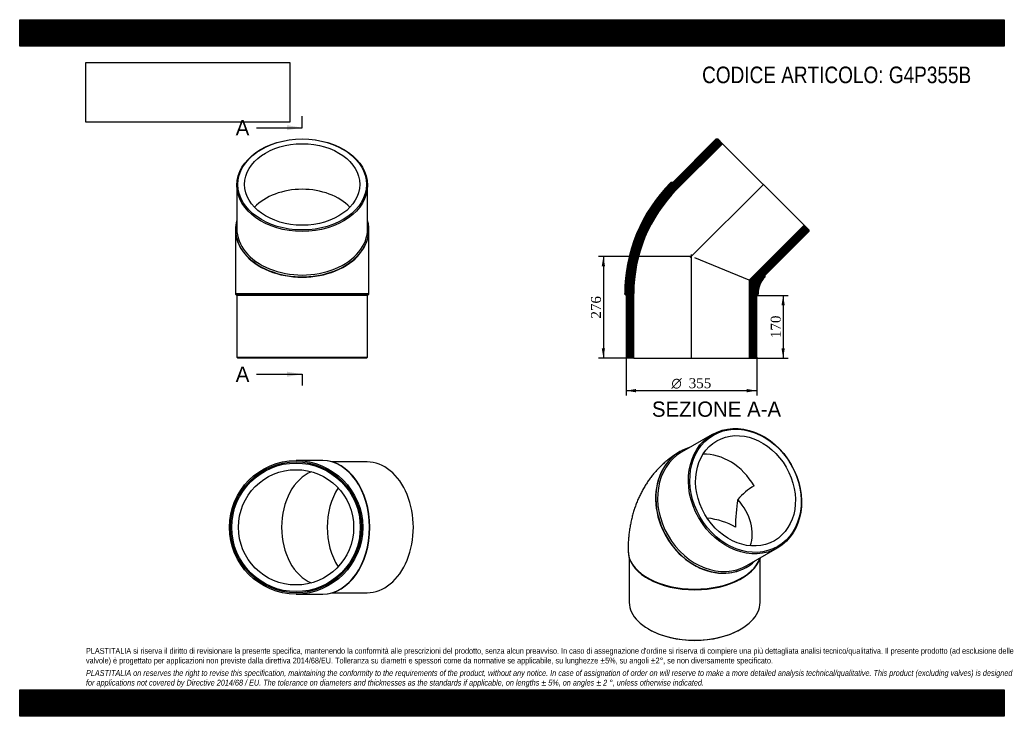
# Model space of a CAD drawing. Header units: millimetres. Extents: x 0 to 2673, y 0 to 1890.
import ezdxf
from ezdxf.enums import TextEntityAlignment as Align
from ezdxf.lldxf.tags import DXFTag

# ---------------------------------------------------------------- set-up
doc = ezdxf.new("R2010")
doc.units = ezdxf.units.MM
doc.header["$LTSCALE"] = 9
for name, color, linetype in [('Default', 7, 'Continuous'), ('DV4_Default', 7, 'Continuous'), ('G4P355B', 7, 'Continuous')]:
    doc.layers.add(name, color=color, linetype=linetype)
doc.styles.add('SEACAD_Solid_Edge_ANSI', font='seans.ttf')
doc.styles.add('SEACAD_Solid_Edge_ANSI1_Symbols', font='semeca1.ttf')
doc.styles.add('SEACAD_Times_New_Roman', font='times.ttf')
tags = doc.linetypes.add('CENTER2', pattern=[28.575, 19.05, -3.175, 3.175, -3.175]).pattern_tags.tags
tags[10:11] = [DXFTag(74, 4), DXFTag(75, 0), DXFTag(340, '0'), DXFTag(46, 0.0), DXFTag(50, 0.0), DXFTag(44, 0.0), DXFTag(45, 0.0)]
tags[8:9] = [DXFTag(74, 4), DXFTag(75, 0), DXFTag(340, '0'), DXFTag(46, 0.0), DXFTag(50, 0.0), DXFTag(44, 0.0), DXFTag(45, 0.0)]
tags[6:7] = [DXFTag(74, 4), DXFTag(75, 0), DXFTag(340, '0'), DXFTag(46, 0.0), DXFTag(50, 0.0), DXFTag(44, 0.0), DXFTag(45, 0.0)]
tags[4:5] = [DXFTag(74, 4), DXFTag(75, 0), DXFTag(340, '0'), DXFTag(46, 0.0), DXFTag(50, 0.0), DXFTag(44, 0.0), DXFTag(45, 0.0)]
doc.dimstyles.new('ANSImm', dxfattribs={"dimtxt": 27, "dimasz": 27, "dimexe": 13.5, "dimexo": 0, "dimgap": 6.75, "dimtad": 1, "dimdsep": 46, "dimtxsty": 'SEACAD_Times_New_Roman', "dimblk1": '_SE_FILLED', "dimblk2": '_SE_FILLED', "dimsah": 1, "dimcen": 13.5, "dimazin": 0, "dimtfac": 0.85, "dimtdec": 3, "dimtofl": 0, "dimtmove": 0, "dimatfit": 3, "dimfxl": 1, "dimarcsym": 0})
picture_1 = doc.add_image_def('image1.jpg', size_in_pixel=(4302, 1260))

# ---------------------------------------------------------------- blocks, each defined once
blk = doc.blocks.new('SE')
at = {"layer": 'G4P355B', "color": 7, "linetype": 'Continuous'}
for p, q in [((1880.2, 764.7), (1796.7, 716.5)), ((1793.2, 718.5), (1792.5, 718)), ((1974.2, 409), (2057.7, 457.2)), ((1651.5, 449.7), (1651.5, 448.4)), ((1655, 428), (1655, 309.2)), ((2010, 309.2), (2010, 428)), ((1973.5, 404.5), (1974.2, 405)), ((1704.5, 374.6), (1707, 373.1)), ((1958, 373.1), (1960.5, 374.6)), ((1707, 236.8), (1709.1, 235.5)), ((1955.9, 235.5), (1958, 236.8))]:
    blk.add_line(p, q, dxfattribs=at)
for centre, radius, start, end in [((2081.2, 475.1), 173.7, 120.2792, 139.186), ((2362.5, 514.5), 419.4, 169.8128, 180.131)]:
    blk.add_arc(centre, radius, start, end, dxfattribs=at)
for centre, major_axis in [((1969, 610.9), (88.8, -153.7)), ((1970.5, 611.8), (-87.3, 151.1)), ((1970.5, 611.8), (78.2, -135.4))]:
    blk.add_ellipse(centre, major_axis=major_axis, ratio=0.816497, dxfattribs=at)
for centre, major_axis, ratio, start_param, end_param in [((1883.7, 561.7), (-90.5, 156.8), 0.816497, 6.08621, 6.283185), ((1883, 561.3), (-90.5, 156.8), 0.816497, 0, 3.141593), ((1885.5, 562.7), (88.8, -153.7), 0.816497, 3.141593, 6.283185), ((1883.7, 561.7), (-90.5, 156.8), 0.816497, 0, 3.338568), ((1883, 561.3), (78.2, -135.4), 0.816497, 1.570796, 2.734872), ((1832.5, 532.1), (-144.5, 83.4), 0.717439, 3.268829, 4.257965), ((1832.5, 449.7), (156.4, 0), 0.57735, 0.785398, 1.353801), ((1832.5, 449.7), (181, 0), 0.57735, 3.141577, 6.091524), ((1832.5, 448.4), (181, 0), 0.57735, 3.141593, 6.106179), ((1832.5, 445.6), (177.5, 0), 0.57735, 3.926991, 5.497787), ((1832.5, 309.2), (-177.5, 0), 0.57735, 0, 3.141593), ((1832.5, 306.8), (-174.5, 0), 0.57735, 0.785398, 2.356195)]:
    blk.add_ellipse(centre, major_axis=major_axis, ratio=ratio, start_param=start_param, end_param=end_param, dxfattribs=at)
blk.add_open_spline([(1792.5, 718), (1788.9, 716), (1782.8, 712.3), (1773, 705.7), (1763.5, 698.7), (1754.2, 691.3), (1745.4, 683.5), (1736.9, 675.2), (1728.7, 666.6), (1720.9, 657.6), (1713.5, 648.3), (1706.4, 638.6), (1699.8, 628.5), (1693.5, 618.2), (1687.7, 607.5), (1682.2, 596.4), (1677.2, 585.1), (1672.6, 573.4), (1668.4, 561.5), (1664.7, 549.2), (1661.4, 536.7), (1658.6, 523.9), (1656.2, 510.8), (1654.3, 497.5), (1652.8, 483.9), (1651.9, 470.2), (1651.5, 458.4), (1651.5, 452), (1651.5, 449.7)], degree=3, knots=[0, 0, 0, 0, 0.035184, 0.072375, 0.109538, 0.146702, 0.183896, 0.221149, 0.258491, 0.295953, 0.333566, 0.371363, 0.409376, 0.44764, 0.486189, 0.525055, 0.564273, 0.603871, 0.64388, 0.684322, 0.725217, 0.766575, 0.808399, 0.85068, 0.893398, 0.936523, 0.980013, 1, 1, 1, 1], dxfattribs=at)
blk = doc.blocks.new('SE1')
at = {"layer": 'G4P355B', "color": 7, "linetype": 'Continuous'}
for p, q in [((589.5, 1440.9), (589.5, 1322.8)), ((944.5, 1322.8), (944.5, 1440.9)), ((586, 1320.3), (586, 1319.3)), ((586, 1319.3), (586, 1146.8)), ((948, 1319.3), (948, 1320.3)), ((948, 1146.8), (948, 1319.3)), ((586, 1146.8), (948, 1146.8)), ((586, 1146.8), (586, 1145.3)), ((948, 1145.3), (586, 1145.3)), ((586, 1145.3), (589.5, 1141.8)), ((944.5, 1141.8), (589.5, 1141.8)), ((589.5, 1141.8), (589.5, 974.8)), ((944.5, 1141.8), (948, 1145.3)), ((944.5, 974.8), (944.5, 1141.8)), ((948, 1145.3), (948, 1146.8)), ((589.5, 974.8), (944.5, 974.8)), ((589.5, 974.8), (592.5, 971.8)), ((941.5, 971.8), (592.5, 971.8)), ((941.5, 971.8), (944.5, 974.8))]:
    blk.add_line(p, q, dxfattribs=at)
for centre, major_axis in [((767, 1440.9), (-177.5, 0)), ((767, 1443), (174.5, 0)), ((767, 1443), (156.4, 0))]:
    blk.add_ellipse(centre, major_axis=major_axis, ratio=0.707107, dxfattribs=at)
for centre, major_axis, start_param, end_param in [((767, 1319.3), (156.4, 0), 0.593738, 2.547855), ((767, 1320.3), (-181, 0), 0, 3.338568), ((767, 1320.3), (-181, 0), 6.08621, 6.283185), ((767, 1319.3), (-181, 0), 0, 3.141593), ((767, 1322.8), (-177.5, 0), 0, 3.141593)]:
    blk.add_ellipse(centre, major_axis=major_axis, ratio=0.707107, start_param=start_param, end_param=end_param, dxfattribs=at)
blk = doc.blocks.new('SE2')
at = {"layer": 'G4P355B', "color": 7, "linetype": 'Continuous'}
for p, q in [((821.6, 693.7), (750.2, 693.7)), ((822.7, 693.7), (821.6, 693.7)), ((943.2, 690.2), (847.7, 690.2)), ((750.2, 331.7), (821.6, 331.7)), ((821.6, 331.7), (822.7, 331.7)), ((847.7, 335.2), (943.2, 335.2))]:
    blk.add_line(p, q, dxfattribs=at)
for radius in [181, 177.5, 174.5, 156.4]:
    blk.add_circle((750.2, 512.7), radius, dxfattribs=at)
for centre, major_axis, start_param, end_param in [((821.6, 512.7), (0, 181), 3.141593, 6.283185), ((822.7, 512.7), (0, 181), 3.141593, 6.283185), ((943.2, 512.7), (0, -177.5), 0, 3.141593), ((821.6, 512.7), (0, -156.4), 3.412381, 6.012397), ((945.4, 512.7), (0, -156.4), 3.961328, 5.46345)]:
    blk.add_ellipse(centre, major_axis=major_axis, ratio=0.707107, start_param=start_param, end_param=end_param, dxfattribs=at)
blk = doc.blocks.new('SE4')
at = {"color": 7, "linetype": 'Continuous', "style": 'SEACAD_Solid_Edge_ANSI'}
blk.add_text('A', height=41.4, dxfattribs=at).set_placement((586.5, 1617.7), align=Align.TOP_LEFT)
blk = doc.blocks.new('SE5')
at = {"color": 7, "linetype": 'Continuous', "style": 'SEACAD_Solid_Edge_ANSI'}
blk.add_text('A', height=41.4, dxfattribs=at).set_placement((586.5, 948.8), align=Align.TOP_LEFT)
blk = doc.blocks.new('SEANNOT_GROUP')
at = {"linetype": 'Continuous'}
blk.add_hatch(color=7, dxfattribs=at).paths.add_polyline_path([(725.6, 1590.1), (767, 1597), (725.6, 1603.9)])
at = {"color": 7, "linetype": 'Continuous'}
blk.add_lwpolyline([(642.8, 1597), (767, 1597)], dxfattribs=at)
blk = doc.blocks.new('SEANNOT_GROUP1')
at = {"linetype": 'Continuous'}
blk.add_hatch(color=7, dxfattribs=at).paths.add_polyline_path([(725.6, 921.2), (767, 928.1), (725.6, 935)])
at = {"color": 7, "linetype": 'Continuous'}
blk.add_lwpolyline([(642.8, 928.1), (767, 928.1)], dxfattribs=at)
blk = doc.blocks.new('SE3')
at = {"layer": 'Default', "color": 7, "linetype": 'CENTER2'}
for p, q in [((767, 1597), (767, 1628.1)), ((767, 928.1), (767, 897.1))]:
    blk.add_line(p, q, dxfattribs=at)
at = {"layer": 'Default', "color": 7, "linetype": 'CENTER2', "const_width": 0.0001}
blk.add_lwpolyline([(767, 1597), (767, 928.1)], dxfattribs=at)
at = {"layer": 'Default'}
for name in ['SE4', 'SEANNOT_GROUP', 'SE5', 'SEANNOT_GROUP1']:
    blk.add_blockref(name, (0, 0), dxfattribs=at)
blk = doc.blocks.new('SE6')
at = {"layer": 'G4P355B', "linetype": 'Continuous'}
h = blk.add_hatch(dxfattribs=at)
h.set_pattern_fill('LINE', scale=0.629921, angle=-45, style=0)
edge = h.paths.add_edge_path()
edge.add_line((1772.9, 1448.3), (1768, 1448.3))
edge.add_line((1768, 1448.3), (1766.9, 1447.2))
edge.add_arc((2067.3, 1146.8), 424.8, 135, 180)
edge.add_line((1642.5, 1146.8), (1642.5, 1145.3))
edge.add_line((1642.5, 1145.3), (1646, 1141.8))
edge.add_line((1646, 1141.8), (1646, 974.8))
edge.add_line((1646, 974.8), (1649, 971.8))
edge.add_line((1649, 971.8), (1667.1, 971.8))
edge.add_line((1667.1, 971.8), (1667.1, 1146.8))
edge.add_arc((2067.3, 1146.8), 400.2, 135, 180, ccw=False)
edge.add_line((1784.3, 1429.8), (1908.1, 1553.6))
edge.add_line((1908.1, 1553.6), (1895.3, 1566.4))
edge.add_line((1895.3, 1566.4), (1891, 1566.4))
edge.add_line((1891, 1566.4), (1772.9, 1448.3))
h = blk.add_hatch(dxfattribs=at)
h.set_pattern_fill('LINE', scale=0.629921, angle=-45, style=0)
edge = h.paths.add_edge_path()
edge.add_line((2024, 1192.3), (2024, 1197.3))
edge.add_line((2024, 1197.3), (2142.1, 1315.4))
edge.add_line((2142.1, 1315.4), (2142.1, 1319.6))
edge.add_line((2142.1, 1319.6), (2129.3, 1332.4))
edge.add_line((2129.3, 1332.4), (1979.9, 1183.1))
edge.add_line((1979.9, 1183.1), (1979.9, 971.8))
edge.add_line((1979.9, 971.8), (1998, 971.8))
edge.add_line((1998, 971.8), (2001, 974.8))
edge.add_line((2001, 974.8), (2001, 1141.8))
edge.add_line((2001, 1141.8), (2004.5, 1145.3))
edge.add_line((2004.5, 1145.3), (2004.5, 1146.8))
edge.add_arc((2067.3, 1146.8), 62.8, 135, 180, ccw=False)
edge.add_line((2022.9, 1191.3), (2024, 1192.3))
at = {"layer": 'DV4_Default', "color": 7, "linetype": 'CENTER2'}
for p, q in [((2019.9, 1444.2), (1820.6, 1244.9)), ((1823.5, 970.1), (1823.5, 1252.6))]:
    blk.add_line(p, q, dxfattribs=at)
at = {"layer": 'G4P355B', "color": 7, "linetype": 'Continuous'}
for p, q in [((1891, 1566.4), (1772.9, 1448.3)), ((1784.3, 1429.8), (1908.1, 1553.6)), ((1891, 1566.4), (1895.3, 1566.4)), ((1908.1, 1553.6), (1895.3, 1566.4)), ((1908.1, 1553.6), (2129.3, 1332.4)), ((1766.9, 1447.2), (1768, 1448.3)), ((1772.9, 1448.3), (1768, 1448.3)), ((2129.3, 1332.4), (1979.9, 1183.1)), ((2024, 1197.3), (2142.1, 1315.4)), ((2142.1, 1319.6), (2129.3, 1332.4)), ((2142.1, 1319.6), (2142.1, 1315.4)), ((1979.9, 1183.1), (1833.2, 1243.8)), ((1979.9, 1183.1), (1979.9, 971.8)), ((2024, 1192.3), (2022.9, 1191.3)), ((2024, 1192.3), (2024, 1197.3)), ((1642.5, 1145.3), (1642.5, 1146.8)), ((1642.5, 1145.3), (1646, 1141.8)), ((1646, 1141.8), (1646, 974.8)), ((1667.1, 971.8), (1667.1, 1146.8)), ((2001, 1141.8), (2004.5, 1145.3)), ((2001, 974.8), (2001, 1141.8)), ((2004.5, 1146.8), (2004.5, 1145.3)), ((1649, 971.8), (1646, 974.8)), ((1667.1, 971.8), (1649, 971.8)), ((1667.1, 971.8), (1979.9, 971.8)), ((1998, 971.8), (1979.9, 971.8)), ((2001, 974.8), (1998, 971.8))]:
    blk.add_line(p, q, dxfattribs=at)
for radius in [424.8, 400.2, 62.8]:
    blk.add_arc((2067.3, 1146.8), radius, 135, 180, dxfattribs=at)
blk = doc.blocks.new('GDimGGroup')
at = {"layer": 'Default', "linetype": 'Continuous'}
for points in [[(1673, 879), (1673, 888), (1646, 883.5)], [(1974, 879), (2001, 883.5), (1974, 888)]]:
    blk.add_hatch(color=7, dxfattribs=at).paths.add_polyline_path(points)
at = {"layer": 'Default', "color": 7, "linetype": 'Continuous'}
for p, q in [((1646, 974.8), (1646, 870)), ((2001, 974.8), (2001, 870)), ((2001, 883.5), (1646, 883.5))]:
    blk.add_line(p, q, dxfattribs=at)
for s, style, p in [('O', 'SEACAD_Solid_Edge_ANSI1_Symbols', (1769.3, 917.3)), ('355', 'SEACAD_Times_New_Roman', (1816.3, 917.3))]:
    blk.add_text(s, height=27, dxfattribs=dict(at, style=style)).set_placement(p, align=Align.TOP_LEFT)
blk = doc.blocks.new('DMBLK131')
at = {"layer": 'Default', "linetype": 'Continuous'}
for points in [[(1580.1, 1220.8), (1589.1, 1220.8), (1584.6, 1247.8)], [(1580.1, 998.8), (1584.6, 971.8), (1589.1, 998.8)]]:
    blk.add_hatch(color=7, dxfattribs=at).paths.add_polyline_path(points)
at = {"layer": 'Default', "color": 7, "linetype": 'Continuous'}
for p, q in [((1823.5, 1247.8), (1571.1, 1247.8)), ((1584.6, 1247.8), (1584.6, 971.8)), ((1667.1, 971.8), (1571.1, 971.8))]:
    blk.add_line(p, q, dxfattribs=at)
at = {"layer": 'Default', "color": 7, "linetype": 'Continuous', "style": 'SEACAD_Times_New_Roman'}
blk.add_text('276', height=27, rotation=90, dxfattribs=at).set_placement((1550.9, 1079.1), align=Align.TOP_LEFT)
blk = doc.blocks.new('_SE_FILLED')
at = {"color": 0}
blk.add_line((0, 0), (-1, 0), dxfattribs=at)
blk.add_solid([(0, 0), (-1, -0.1665), (-1, 0.1665), (0, 0)], dxfattribs=at)
blk = doc.blocks.new('DMBLK132')
at = {"layer": 'Default', "linetype": 'Continuous'}
for points in [[(2077.1, 1114.8), (2072.6, 1141.8), (2068.1, 1114.8)], [(2077.1, 998.8), (2068.1, 998.8), (2072.6, 971.8)]]:
    blk.add_hatch(color=7, dxfattribs=at).paths.add_polyline_path(points)
at = {"layer": 'Default', "color": 7, "linetype": 'Continuous'}
for p, q in [((2001, 1141.8), (2086.1, 1141.8)), ((2072.6, 1141.8), (2072.6, 971.8)), ((1979.9, 971.8), (2086.1, 971.8))]:
    blk.add_line(p, q, dxfattribs=at)
at = {"layer": 'Default', "color": 7, "linetype": 'Continuous', "style": 'SEACAD_Times_New_Roman'}
blk.add_text('170', height=27, rotation=90, dxfattribs=at).set_placement((2038.9, 1026.1), align=Align.TOP_LEFT)

msp = doc.modelspace()

# ---------------------------------------------------------------- hatches: boundary and pattern name
at = {"layer": 'Default', "linetype": 'Continuous'}
h = msp.add_hatch(dxfattribs=at)
h.set_pattern_fill('LINE', scale=0.629921, angle=45, style=0)
h.paths.add_polyline_path([(2673, 1818), (2673, 1890), (0, 1890), (0, 1818)])
for points in [[(2673, 1818), (2673, 1890), (0, 1890), (0, 1818)], [(2673, 0), (2673, 72), (0, 72), (0, 0)]]:
    msp.add_hatch(color=7, dxfattribs=at).paths.add_polyline_path(points)
h = msp.add_hatch(dxfattribs=at)
h.set_pattern_fill('LINE', scale=0.629921, angle=45, style=0)
h.paths.add_polyline_path([(2673, 0), (2673, 72), (0, 72), (0, 0)])

# ---------------------------------------------------------------- linework, layer by layer
at = {"layer": 'Default', "color": 7, "linetype": 'Continuous'}
for p, q in [((0, 1890), (2673, 1890)), ((0, 1818), (0, 1890)), ((2673, 1890), (2673, 1818)), ((2673, 1818), (0, 1818)), ((0, 72), (2673, 72)), ((0, 0), (0, 72)), ((2673, 72), (2673, 0)), ((2673, 0), (0, 0))]:
    msp.add_line(p, q, dxfattribs=at)

# ---------------------------------------------------------------- block references
at = {"layer": 'Default'}
for name in ['SE3', 'SE1', 'SE6', 'GDimGGroup', 'SE', 'SE2']:
    msp.add_blockref(name, (0, 0), dxfattribs=at)

# ---------------------------------------------------------------- texts
at = {"layer": 'Default', "color": 7, "linetype": 'Continuous', "style": 'SEACAD_Solid_Edge_ANSI'}
msp.add_text('SEZIONE A-A', height=41.4, dxfattribs=at).set_placement((1716.315, 854.093), align=Align.TOP_LEFT)
at = {"layer": 'Default', "attachment_point": 1}
for s, insert, char_height, width in [('{\\fArial Narrow|b0||i0||c0|p34;\\C7;\\H45.;\\W1.;CODICE ARTICOLO: G4P355B}', (1852.61, 1762.812), 45, 774.00335), ("{\\fArial Narrow|b0||i0||c0|p34;\\C7;\\H15.75;\\W1.;PLASTITALIA si riserva il diritto di revisionare la presente specifica, mantenendo la conformità alle prescrizioni del prodotto, senza alcun preavviso. In caso di assegnazione d'ordine si riserva di compiere una più dettagliata analisi tecnico/qualitativa. Il presente prodotto (ad esclusione delle \\P}{\\fArial Narrow|b0||i0||c0|p34;\\C7;\\H15.75;\\W1.;valvole) è progettato per applicazioni non previste dalla direttiva 2014/68/EU. Tolleranza su diametri e spessori come da normative se applicabile, su lunghezze ±5%, su angoli ±2°, se non diversamente specificato.\\P}{\\fArial Narrow|b0||i0||c0|p34;\\C7;\\H4.5;\\W1.;   \\P}{\\fArial Narrow|b0||i1||c0|p34;\\C7;\\H15.75;\\W1.;PLASTITALIA on reserves the right to revise this specification, maintaining the conformity to the requirements of the product, without any notice. In case of assignation of order on will reserve to make a more detailed analysis technical/qualitative. This product (excluding valves) is designed \\P}{\\fArial Narrow|b0||i1||c0|p34;\\C7;\\H15.75;\\W1.;for applications not covered by Directive 2014/68 / EU. The tolerance on diameters and thicknesses as the standards if applicable, on lengths ± 5%, on angles ± 2 °, unless otherwise indicated.\\P}", (180, 185.421), 15.75, 2313)]:
    msp.add_mtext(s, dxfattribs=dict(at, insert=insert, char_height=char_height, width=width))

# ---------------------------------------------------------------- dimensions: what is measured, and where the dimension line sits
at = {"layer": 'Default', "color": 7, "linetype": 'Continuous'}
for base, p1, p2, picture, middle in [((1545.463, 1040.766), (1823.503, 1247.837), (1667.103, 971.837), 'DMBLK131', (1584.603, 1109.837)), ((2072.644, 971.837), (2001.003, 1141.837), (1979.903, 971.837), 'DMBLK132', (2072.644, 1056.837))]:
    dim = msp.add_linear_dim(base=base, p1=p1, p2=p2, angle=90, text='\\A1;<>', dimstyle='ANSImm', dxfattribs=at)
    dim.commit()
    dim.dimension.update_dxf_attribs({"geometry": picture, "text_midpoint": middle, "dimtype": 160})

# ---------------------------------------------------------------- pictures from other files: only their frames are drawn
image = msp.add_image(picture_1, insert=(180, 1611.929), size_in_units=(553.114, 162))
image.dxf.flags = 7

doc.saveas('drawing.dxf')
